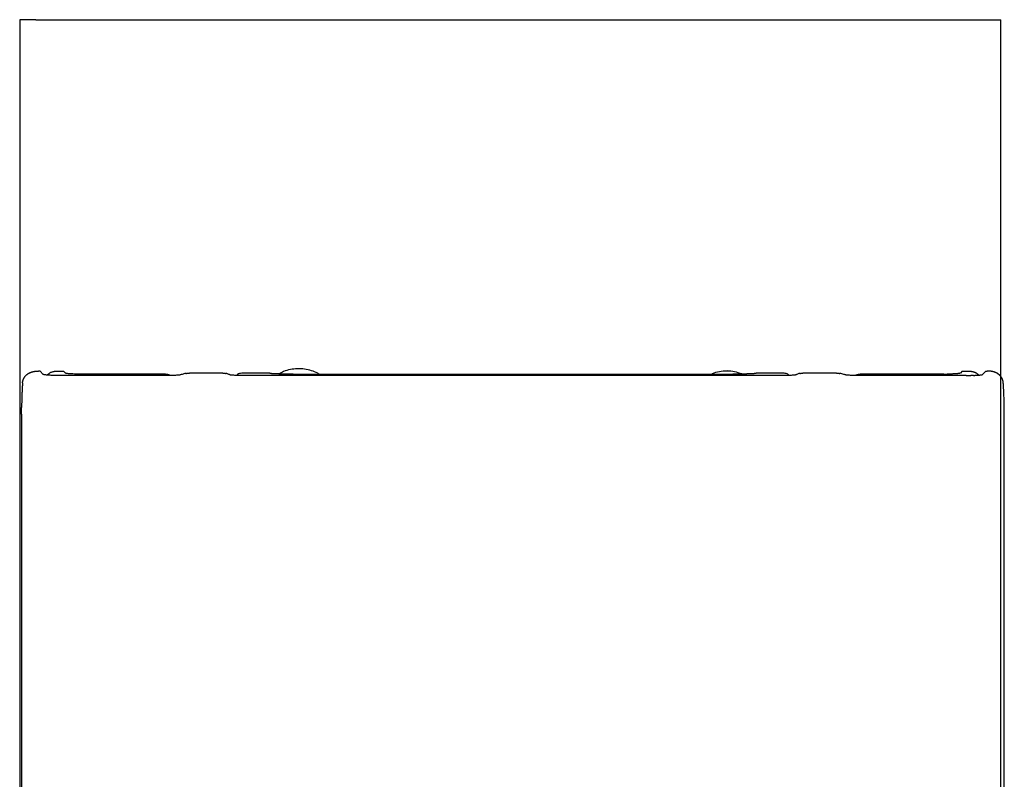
# Model space of a CAD drawing. Header units: millimetres. Extents: x 1141.824 to 1142.181, y 837.94 to 838.49.
# Tile 2 of 2: x 1141.824 to 1142.181, y 838.215 to 838.49. Entities that reach past the tile are written whole.
import ezdxf

# ---------------------------------------------------------------- set-up
doc = ezdxf.new("R2010")
doc.units = ezdxf.units.MM
doc.layers.add('SANINDUSA', color=3, linetype='Continuous')

msp = doc.modelspace()

# ---------------------------------------------------------------- linework, layer by layer
at = {"layer": 'SANINDUSA'}
for p, q in [((1141.83017, 838.48953), (1141.82445, 838.48953)), ((1141.83017, 838.48953), (1142.17372, 838.48953)), ((1142.17372, 838.48953), (1142.17945, 838.48953)), ((1141.83172, 838.36226), (1141.83122, 838.36226)), ((1141.83175, 838.36223), (1141.83288, 838.3611)), ((1141.83823, 838.36224), (1141.84025, 838.36224)), ((1141.87826, 838.36072), (1141.83886, 838.36072)), ((1141.84089, 838.3616), (1141.84025, 838.36224)), ((1141.87719, 838.36121), (1141.84687, 838.36121)), ((1141.87865, 838.36072), (1141.87826, 838.36072)), ((1141.87903, 838.36072), (1141.87865, 838.36072)), ((1141.8794, 838.36073), (1141.87903, 838.36072)), ((1141.87977, 838.36073), (1141.8794, 838.36073)), ((1141.88025, 838.36075), (1141.87977, 838.36073)), ((1141.88071, 838.36077), (1141.88025, 838.36075)), ((1141.88107, 838.36079), (1141.88071, 838.36077)), ((1141.88135, 838.3608), (1141.88107, 838.36079)), ((1141.88162, 838.36082), (1141.88135, 838.3608)), ((1141.88186, 838.36084), (1141.88162, 838.36082)), ((1141.88207, 838.36086), (1141.88186, 838.36084)), ((1141.88226, 838.36088), (1141.88207, 838.36086)), ((1141.88241, 838.36091), (1141.88226, 838.36088)), ((1141.88252, 838.36093), (1141.88241, 838.36091)), ((1141.88261, 838.36096), (1141.88252, 838.36093)), ((1141.88281, 838.36103), (1141.88261, 838.36096)), ((1141.88315, 838.36114), (1141.88281, 838.36103)), ((1141.88349, 838.36124), (1141.88315, 838.36114)), ((1141.88383, 838.36132), (1141.88349, 838.36124)), ((1141.88418, 838.3614), (1141.88383, 838.36132)), ((1141.88452, 838.36146), (1141.88418, 838.3614)), ((1141.89791, 838.36158), (1141.88581, 838.36158)), ((1141.89934, 838.3614), (1141.89907, 838.36146)), ((1141.8996, 838.36132), (1141.89934, 838.3614)), ((1141.89985, 838.36124), (1141.8996, 838.36132)), ((1141.90007, 838.36114), (1141.89985, 838.36124)), ((1141.90028, 838.36103), (1141.90007, 838.36114)), ((1141.90037, 838.36097), (1141.90028, 838.36103)), ((1141.90043, 838.36095), (1141.90037, 838.36097)), ((1141.90055, 838.36092), (1141.90043, 838.36095)), ((1141.90069, 838.3609), (1141.90055, 838.36092)), ((1141.90087, 838.36088), (1141.90069, 838.3609)), ((1141.90107, 838.36085), (1141.90087, 838.36088)), ((1141.9013, 838.36083), (1141.90107, 838.36085)), ((1141.90156, 838.36081), (1141.9013, 838.36083)), ((1141.90185, 838.36079), (1141.90156, 838.36081)), ((1141.90219, 838.36077), (1141.90185, 838.36079)), ((1141.90256, 838.36076), (1141.90219, 838.36077)), ((1141.90287, 838.36075), (1141.90256, 838.36076)), ((1141.90318, 838.36074), (1141.90287, 838.36075)), ((1141.90356, 838.36073), (1141.90318, 838.36074)), ((1141.90395, 838.36072), (1141.90356, 838.36073)), ((1141.90434, 838.36072), (1141.90395, 838.36072)), ((1141.90474, 838.36072), (1141.90434, 838.36072)), ((1142.00289, 838.36072), (1141.90474, 838.36072)), ((1141.91484, 838.36158), (1141.90511, 838.36158)), ((1141.92331, 838.36121), (1142.00289, 838.36121)), ((1142.00289, 838.36121), (1142.08246, 838.36121)), ((1142.10104, 838.36072), (1142.00289, 838.36072)), ((1142.10066, 838.36158), (1142.09093, 838.36158)), ((1142.10144, 838.36072), (1142.10104, 838.36072)), ((1142.10183, 838.36072), (1142.10144, 838.36072)), ((1142.10221, 838.36073), (1142.10183, 838.36072)), ((1142.10259, 838.36074), (1142.10221, 838.36073)), ((1142.10291, 838.36075), (1142.10259, 838.36074)), ((1142.10322, 838.36076), (1142.10291, 838.36075)), ((1142.10359, 838.36077), (1142.10322, 838.36076)), ((1142.10393, 838.36079), (1142.10359, 838.36077)), ((1142.10421, 838.36081), (1142.10393, 838.36079)), ((1142.10447, 838.36083), (1142.10421, 838.36081)), ((1142.1047, 838.36085), (1142.10447, 838.36083)), ((1142.10491, 838.36088), (1142.1047, 838.36085)), ((1142.10508, 838.3609), (1142.10491, 838.36088)), ((1142.10523, 838.36092), (1142.10508, 838.3609)), ((1142.10534, 838.36095), (1142.10523, 838.36092)), ((1142.10541, 838.36097), (1142.10534, 838.36095)), ((1142.10549, 838.36103), (1142.10541, 838.36097)), ((1142.1057, 838.36114), (1142.10549, 838.36103)), ((1142.10593, 838.36124), (1142.1057, 838.36114)), ((1142.10617, 838.36132), (1142.10593, 838.36124)), ((1142.10643, 838.3614), (1142.10617, 838.36132)), ((1142.10671, 838.36146), (1142.10643, 838.3614)), ((1142.11996, 838.36158), (1142.10787, 838.36158)), ((1142.1216, 838.3614), (1142.12125, 838.36146)), ((1142.12194, 838.36132), (1142.1216, 838.3614)), ((1142.12229, 838.36124), (1142.12194, 838.36132)), ((1142.12263, 838.36114), (1142.12229, 838.36124)), ((1142.12296, 838.36103), (1142.12263, 838.36114)), ((1142.12317, 838.36096), (1142.12296, 838.36103)), ((1142.12325, 838.36093), (1142.12317, 838.36096)), ((1142.12337, 838.36091), (1142.12325, 838.36093)), ((1142.12352, 838.36088), (1142.12337, 838.36091)), ((1142.1237, 838.36086), (1142.12352, 838.36088)), ((1142.12392, 838.36084), (1142.1237, 838.36086)), ((1142.12416, 838.36082), (1142.12392, 838.36084)), ((1142.12442, 838.3608), (1142.12416, 838.36082)), ((1142.1247, 838.36079), (1142.12442, 838.3608)), ((1142.12507, 838.36077), (1142.1247, 838.36079)), ((1142.12552, 838.36075), (1142.12507, 838.36077)), ((1142.12601, 838.36073), (1142.12552, 838.36075)), ((1142.12638, 838.36073), (1142.12601, 838.36073)), ((1142.12675, 838.36072), (1142.12638, 838.36073)), ((1142.12713, 838.36072), (1142.12675, 838.36072)), ((1142.12752, 838.36072), (1142.12713, 838.36072)), ((1142.16691, 838.36072), (1142.12752, 838.36072)), ((1142.1589, 838.36121), (1142.12858, 838.36121)), ((1142.1589, 838.36121), (1142.15904, 838.36121)), ((1142.15904, 838.36121), (1142.15918, 838.36121)), ((1142.15918, 838.36121), (1142.15932, 838.36121)), ((1142.15932, 838.36121), (1142.15946, 838.36121)), ((1142.15946, 838.36121), (1142.1596, 838.36121)), ((1142.1596, 838.36121), (1142.15974, 838.36121)), ((1142.15974, 838.36121), (1142.15988, 838.36121)), ((1142.15988, 838.36121), (1142.16002, 838.36121)), ((1142.16179, 838.36126), (1142.16169, 838.36126)), ((1142.16188, 838.36126), (1142.16179, 838.36126)), ((1142.16552, 838.36224), (1142.16489, 838.3616)), ((1142.16552, 838.36224), (1142.16755, 838.36224)), ((1142.16902, 838.36074), (1142.16898, 838.36075)), ((1142.17403, 838.36224), (1142.1729, 838.3611)), ((1142.17403, 838.36224), (1142.17455, 838.36224)), ((1141.82505, 838.34893), (1141.82505, 838.34913)), ((1141.82505, 838.34873), (1141.82505, 838.34893)), ((1141.82505, 838.34852), (1141.82505, 838.34873)), ((1142.18072, 838.34893), (1142.18072, 838.34913)), ((1142.18073, 838.34873), (1142.18072, 838.34893)), ((1142.18073, 838.34852), (1142.18073, 838.34873)), ((1141.82504, 838.34627), (1141.82502, 838.11764)), ((1141.82504, 838.34812), (1141.82505, 838.34832)), ((1141.82504, 838.34791), (1141.82504, 838.34812)), ((1141.82504, 838.34771), (1141.82504, 838.34791)), ((1141.82504, 838.34751), (1141.82504, 838.34771)), ((1141.82504, 838.3473), (1141.82504, 838.34751)), ((1141.82504, 838.3471), (1141.82504, 838.3473)), ((1141.82504, 838.34689), (1141.82504, 838.3471)), ((1141.82504, 838.34669), (1141.82504, 838.34689)), ((1141.82504, 838.34669), (1141.82504, 838.34627)), ((1141.82505, 838.34832), (1141.82505, 838.34852)), ((1142.18073, 838.34832), (1142.18073, 838.34852)), ((1142.18073, 838.34812), (1142.18073, 838.34832)), ((1142.18073, 838.34791), (1142.18073, 838.34812)), ((1142.18074, 838.34771), (1142.18073, 838.34791)), ((1142.18074, 838.34751), (1142.18074, 838.34771)), ((1142.18074, 838.3473), (1142.18074, 838.34751)), ((1142.18074, 838.3471), (1142.18074, 838.3473)), ((1142.18074, 838.34689), (1142.18074, 838.3471)), ((1142.18074, 838.34669), (1142.18074, 838.34689)), ((1142.18074, 838.34627), (1142.18074, 838.34669)), ((1142.18075, 838.11764), (1142.18074, 838.34627))]:
    msp.add_line(p, q, dxfattribs=at)
at = {"layer": 'SANINDUSA', "flags": 128}
for points in [[(1141.82445, 838.48953), (1141.8244, 838.30948), (1141.82437, 838.18028)], [(1142.17952, 838.19519), (1142.17945, 838.48953)], [(1141.89791, 838.36158), (1141.89796, 838.36158), (1141.89801, 838.36158)], [(1141.89801, 838.36158), (1141.89806, 838.36157), (1141.89811, 838.36157)], [(1141.89811, 838.36157), (1141.89816, 838.36157), (1141.89821, 838.36157)], [(1141.89821, 838.36157), (1141.89826, 838.36157), (1141.89831, 838.36156)], [(1142.10747, 838.36156), (1142.10752, 838.36157), (1142.10757, 838.36157)], [(1142.10757, 838.36157), (1142.10762, 838.36157), (1142.10767, 838.36157)], [(1142.10767, 838.36157), (1142.10772, 838.36157), (1142.10777, 838.36158)], [(1142.10777, 838.36158), (1142.10782, 838.36158), (1142.10787, 838.36158)], [(1142.16884, 838.36075), (1142.16879, 838.36074), (1142.16874, 838.36074)], [(1142.16893, 838.36075), (1142.16888, 838.36075), (1142.16884, 838.36075)], [(1142.16898, 838.36075), (1142.16898, 838.36075), (1142.16893, 838.36075)], [(1142.16915, 838.36075), (1142.16906, 838.36074), (1142.16902, 838.36074)], [(1142.16945, 838.36076), (1142.16941, 838.36075), (1142.16932, 838.36075)], [(1142.16953, 838.36076), (1142.16949, 838.36076), (1142.16945, 838.36076)], [(1142.1696, 838.36076), (1142.16956, 838.36076), (1142.16953, 838.36076)]]:
    msp.add_lwpolyline(points, dxfattribs=at)
at = {"layer": 'SANINDUSA'}
for points, knots in [([(1141.93274, 838.36121), (1141.93258, 838.36131), (1141.93172, 838.36187), (1141.92995, 838.36252), (1141.92748, 838.36312), (1141.9249, 838.36325), (1141.92233, 838.36293), (1141.92005, 838.3623), (1141.91876, 838.36157), (1141.91821, 838.36127)], [0, 0, 0, 0, 0.038178, 0.201671, 0.367924, 0.538295, 0.708339, 0.876585, 1, 1, 1, 1]), ([(1141.82573, 838.35941), (1141.82575, 838.35945), (1141.82578, 838.35952), (1141.82581, 838.35959), (1141.82583, 838.35962)], [0, 0, 0, 0, 0.500034, 1, 1, 1, 1]), ([(1141.82583, 838.35962), (1141.82585, 838.35966), (1141.82588, 838.35973), (1141.82592, 838.3598), (1141.82594, 838.35983)], [0, 0, 0, 0, 0.500018, 1, 1, 1, 1]), ([(1141.82594, 838.35983), (1141.82596, 838.35987), (1141.82601, 838.35995), (1141.82606, 838.36002), (1141.82608, 838.36006)], [0, 0, 0, 0, 0.5000007, 1, 1, 1, 1]), ([(1141.82608, 838.36006), (1141.82611, 838.3601), (1141.82616, 838.36017), (1141.82621, 838.36024), (1141.82623, 838.36028)], [0, 0, 0, 0, 0.4999798, 1, 1, 1, 1]), ([(1141.82623, 838.36028), (1141.82627, 838.36032), (1141.82634, 838.36041), (1141.82641, 838.3605), (1141.82645, 838.36054)], [0, 0, 0, 0, 0.499944, 1, 1, 1, 1]), ([(1141.82645, 838.36054), (1141.82649, 838.36059), (1141.82657, 838.36067), (1141.82665, 838.36075), (1141.82668, 838.36079)], [0, 0, 0, 0, 0.499911, 1, 1, 1, 1]), ([(1141.82668, 838.36079), (1141.82673, 838.36083), (1141.82681, 838.36092), (1141.8269, 838.36099), (1141.82694, 838.36103)], [0, 0, 0, 0, 0.499876, 1, 1, 1, 1]), ([(1141.82694, 838.36103), (1141.82699, 838.36107), (1141.82708, 838.36114), (1141.82717, 838.36121), (1141.82722, 838.36125)], [0, 0, 0, 0, 0.499841, 1, 1, 1, 1]), ([(1141.82722, 838.36125), (1141.82725, 838.36127), (1141.8273, 838.3613), (1141.82735, 838.36134), (1141.82737, 838.36136)], [0, 0, 0, 0, 0.500489, 1, 1, 1, 1]), ([(1141.82737, 838.36136), (1141.82741, 838.36138), (1141.82747, 838.36142), (1141.82753, 838.36146), (1141.82757, 838.36148)], [0, 0, 0, 0, 0.500115, 1, 1, 1, 1]), ([(1141.82757, 838.36148), (1141.8276, 838.3615), (1141.82766, 838.36154), (1141.82773, 838.36157), (1141.82776, 838.36159)], [0, 0, 0, 0, 0.5001, 1, 1, 1, 1]), ([(1141.82776, 838.36159), (1141.8278, 838.36161), (1141.82786, 838.36165), (1141.82793, 838.36168), (1141.82797, 838.3617)], [0, 0, 0, 0, 0.500085, 1, 1, 1, 1]), ([(1141.82797, 838.3617), (1141.828, 838.36172), (1141.82807, 838.36175), (1141.82814, 838.36178), (1141.82818, 838.3618)], [0, 0, 0, 0, 0.50007, 1, 1, 1, 1]), ([(1141.82818, 838.3618), (1141.82821, 838.36181), (1141.82828, 838.36184), (1141.82836, 838.36187), (1141.82839, 838.36189)], [0, 0, 0, 0, 0.5000557, 1, 1, 1, 1]), ([(1141.82839, 838.36189), (1141.82843, 838.3619), (1141.8285, 838.36193), (1141.82857, 838.36195), (1141.82861, 838.36197)], [0, 0, 0, 0, 0.500042, 1, 1, 1, 1]), ([(1141.82861, 838.36197), (1141.82865, 838.36198), (1141.82872, 838.362), (1141.8288, 838.36203), (1141.82884, 838.36204)], [0, 0, 0, 0, 0.500028, 1, 1, 1, 1]), ([(1141.82884, 838.36204), (1141.82888, 838.36205), (1141.82895, 838.36207), (1141.82903, 838.36209), (1141.82907, 838.3621)], [0, 0, 0, 0, 0.500014, 1, 1, 1, 1]), ([(1141.82907, 838.3621), (1141.82913, 838.36211), (1141.82925, 838.36214), (1141.82937, 838.36217), (1141.82943, 838.36218)], [0, 0, 0, 0, 0.4999949, 1, 1, 1, 1]), ([(1141.82943, 838.36218), (1141.82949, 838.36219), (1141.82961, 838.36221), (1141.82973, 838.36222), (1141.8298, 838.36223)], [0, 0, 0, 0, 0.499963, 1, 1, 1, 1]), ([(1141.8298, 838.36223), (1141.82986, 838.36224), (1141.82998, 838.36225), (1141.83011, 838.36226), (1141.83017, 838.36226)], [0, 0, 0, 0, 0.4999311, 1, 1, 1, 1]), ([(1141.83017, 838.36226), (1141.83023, 838.36227), (1141.83036, 838.36227), (1141.83049, 838.36227), (1141.83055, 838.36227)], [0, 0, 0, 0, 0.4998989, 1, 1, 1, 1]), ([(1141.83055, 838.36227), (1141.83062, 838.36227), (1141.83077, 838.36227), (1141.831, 838.36226), (1141.83114, 838.36226), (1141.83122, 838.36226)], [0, 0, 0, 0, 0.332831, 0.666183, 1, 1, 1, 1]), ([(1141.83175, 838.36224), (1141.83174, 838.36224), (1141.83173, 838.36225), (1141.83172, 838.36226), (1141.83172, 838.36226)], [0, 0, 0, 0, 0.5001555, 1, 1, 1, 1]), ([(1141.83713, 838.36073), (1141.83705, 838.36074), (1141.83691, 838.36074), (1141.83671, 838.36074), (1141.83652, 838.36075), (1141.83635, 838.36075), (1141.83618, 838.36076), (1141.83588, 838.36077), (1141.83547, 838.36079), (1141.8349, 838.36082), (1141.83436, 838.36086), (1141.83387, 838.3609), (1141.83352, 838.36094), (1141.83327, 838.36098), (1141.8331, 838.36102), (1141.83299, 838.36105), (1141.83291, 838.36108), (1141.83289, 838.3611), (1141.83288, 838.3611)], [0, 0, 0, 0, 0.031471, 0.061058, 0.089003, 0.115496, 0.140718, 0.164841, 0.25769, 0.339505, 0.460574, 0.569145, 0.669659, 0.748731, 0.825151, 0.884158, 0.942343, 1, 1, 1, 1]), ([(1141.83429, 838.36087), (1141.8343, 838.36088), (1141.83438, 838.36098), (1141.8346, 838.3612), (1141.83493, 838.36147), (1141.83532, 838.36171), (1141.83568, 838.36189), (1141.83607, 838.36204), (1141.83634, 838.36211), (1141.83648, 838.36215)], [0, 0, 0, 0, 0.015223, 0.139798, 0.352671, 0.509055, 0.669136, 0.832971, 1, 1, 1, 1]), ([(1141.83647, 838.36215), (1141.83654, 838.36216), (1141.83666, 838.36219), (1141.83685, 838.36222), (1141.83704, 838.36225), (1141.83724, 838.36226), (1141.83743, 838.36227), (1141.83763, 838.36228), (1141.83782, 838.36227), (1141.83801, 838.36226), (1141.83815, 838.36224), (1141.83822, 838.36224), (1141.83823, 838.36224)], [0, 0, 0, 0, 0.109185, 0.218794, 0.328752, 0.438978, 0.549392, 0.659912, 0.770456, 0.880946, 0.991973, 1, 1, 1, 1]), ([(1141.83886, 838.36072), (1141.83879, 838.36072), (1141.83864, 838.36072), (1141.83841, 838.36072), (1141.8382, 838.36072), (1141.83799, 838.36072), (1141.8378, 838.36072), (1141.83762, 838.36072), (1141.83744, 838.36073), (1141.83728, 838.36073), (1141.83718, 838.36073), (1141.83713, 838.36073)], [0, 0, 0, 0, 0.129727, 0.256692, 0.379581, 0.497048, 0.608335, 0.713891, 0.81411, 0.909363, 1, 1, 1, 1]), ([(1141.84687, 838.36121), (1141.8465, 838.36121), (1141.84612, 838.36121), (1141.84538, 838.36122), (1141.84502, 838.36123), (1141.84432, 838.36125), (1141.84398, 838.36126), (1141.84334, 838.36129), (1141.84305, 838.3613), (1141.8425, 838.36134), (1141.84225, 838.36136), (1141.84181, 838.3614), (1141.84162, 838.36142), (1141.8413, 838.36147), (1141.84117, 838.36149), (1141.84098, 838.36154), (1141.84092, 838.36157), (1141.84089, 838.3616)], [0, 0, 0, 0, 0.125, 0.125, 0.25, 0.25, 0.375, 0.375, 0.5, 0.5, 0.625, 0.625, 0.75, 0.75, 0.875, 0.875, 1, 1, 1, 1]), ([(1141.87719, 838.36121), (1141.87725, 838.36121), (1141.87735, 838.36121), (1141.87745, 838.3612), (1141.8775, 838.3612)], [0, 0, 0, 0, 0.5004899, 1, 1, 1, 1]), ([(1141.8775, 838.3612), (1141.87755, 838.36119), (1141.87765, 838.36118), (1141.87775, 838.36117), (1141.8778, 838.36116)], [0, 0, 0, 0, 0.5, 1, 1, 1, 1]), ([(1141.8778, 838.36116), (1141.87785, 838.36115), (1141.87796, 838.36113), (1141.87805, 838.36111), (1141.8781, 838.3611)], [0, 0, 0, 0, 0.5000007, 1, 1, 1, 1]), ([(1141.8781, 838.3611), (1141.87815, 838.36109), (1141.87825, 838.36106), (1141.87835, 838.36103), (1141.8784, 838.36102)], [0, 0, 0, 0, 0.500002, 1, 1, 1, 1]), ([(1141.8784, 838.36102), (1141.87845, 838.361), (1141.87854, 838.36097), (1141.87864, 838.36093), (1141.87869, 838.36091)], [0, 0, 0, 0, 0.4999938, 1, 1, 1, 1]), ([(1141.87869, 838.36091), (1141.87873, 838.36089), (1141.87883, 838.36085), (1141.87892, 838.36081), (1141.87896, 838.36078)], [0, 0, 0, 0, 0.499529, 1, 1, 1, 1]), ([(1141.88452, 838.36146), (1141.88455, 838.36147), (1141.88461, 838.36148), (1141.88466, 838.36148), (1141.88469, 838.36149)], [0, 0, 0, 0, 0.500033, 1, 1, 1, 1]), ([(1141.88469, 838.36149), (1141.88472, 838.36149), (1141.88478, 838.3615), (1141.88483, 838.36151), (1141.88486, 838.36151)], [0, 0, 0, 0, 0.500029, 1, 1, 1, 1]), ([(1141.88486, 838.36151), (1141.88489, 838.36152), (1141.88494, 838.36152), (1141.885, 838.36153), (1141.88503, 838.36153)], [0, 0, 0, 0, 0.500022, 1, 1, 1, 1]), ([(1141.88503, 838.36153), (1141.88505, 838.36153), (1141.88511, 838.36154), (1141.88516, 838.36155), (1141.88519, 838.36155)], [0, 0, 0, 0, 0.50001, 1, 1, 1, 1]), ([(1141.88519, 838.36155), (1141.88522, 838.36155), (1141.88527, 838.36155), (1141.88532, 838.36156), (1141.88535, 838.36156)], [0, 0, 0, 0, 0.4999864, 1, 1, 1, 1]), ([(1141.88535, 838.36156), (1141.88538, 838.36156), (1141.88543, 838.36157), (1141.88548, 838.36157), (1141.88551, 838.36157)], [0, 0, 0, 0, 0.499942, 1, 1, 1, 1]), ([(1141.88551, 838.36157), (1141.88553, 838.36157), (1141.88558, 838.36157), (1141.88564, 838.36157), (1141.88566, 838.36157)], [0, 0, 0, 0, 0.499865, 1, 1, 1, 1]), ([(1141.88566, 838.36157), (1141.88569, 838.36158), (1141.88574, 838.36158), (1141.88579, 838.36158), (1141.88581, 838.36158)], [0, 0, 0, 0, 0.4997533, 1, 1, 1, 1]), ([(1141.89831, 838.36156), (1141.89834, 838.36156), (1141.89841, 838.36156), (1141.89847, 838.36155), (1141.8985, 838.36155)], [0, 0, 0, 0, 0.500026, 1, 1, 1, 1]), ([(1141.8985, 838.36155), (1141.89853, 838.36154), (1141.8986, 838.36154), (1141.89866, 838.36153), (1141.89869, 838.36152)], [0, 0, 0, 0, 0.4999815, 1, 1, 1, 1]), ([(1141.89869, 838.36152), (1141.89873, 838.36152), (1141.89879, 838.36151), (1141.89885, 838.3615), (1141.89888, 838.3615)], [0, 0, 0, 0, 0.499963, 1, 1, 1, 1]), ([(1141.89888, 838.3615), (1141.89891, 838.36149), (1141.89898, 838.36148), (1141.89904, 838.36147), (1141.89907, 838.36146)], [0, 0, 0, 0, 0.499954, 1, 1, 1, 1]), ([(1141.90511, 838.36158), (1141.90459, 838.36153), (1141.90374, 838.36147), (1141.90308, 838.36095), (1141.90282, 838.36075)], [0, 0, 0, 0, 0.611698, 1, 1, 1, 1]), ([(1141.91487, 838.36151), (1141.91487, 838.36151), (1141.91486, 838.36152), (1141.91485, 838.36153), (1141.91485, 838.36154), (1141.91485, 838.36155), (1141.91485, 838.36156), (1141.91485, 838.36157), (1141.91484, 838.36157), (1141.91484, 838.36158)], [0, 0, 0, 0, 0.145514, 0.32218, 0.483255, 0.64433, 0.822176, 0.924094, 1, 1, 1, 1]), ([(1141.91491, 838.36149), (1141.9149, 838.36149), (1141.91488, 838.3615), (1141.91487, 838.36151), (1141.91487, 838.36151)], [0, 0, 0, 0, 0.500581, 1, 1, 1, 1]), ([(1141.91499, 838.36147), (1141.91497, 838.36147), (1141.91494, 838.36148), (1141.91492, 838.36148), (1141.91491, 838.36149)], [0, 0, 0, 0, 0.5004804, 1, 1, 1, 1]), ([(1141.91509, 838.36145), (1141.91507, 838.36145), (1141.91503, 838.36146), (1141.915, 838.36146), (1141.91499, 838.36147)], [0, 0, 0, 0, 0.500315, 1, 1, 1, 1]), ([(1141.91522, 838.36143), (1141.9152, 838.36143), (1141.91515, 838.36143), (1141.91511, 838.36144), (1141.91509, 838.36145)], [0, 0, 0, 0, 0.500115, 1, 1, 1, 1]), ([(1141.91538, 838.36141), (1141.91535, 838.36141), (1141.9153, 838.36142), (1141.91525, 838.36142), (1141.91522, 838.36143)], [0, 0, 0, 0, 0.499914, 1, 1, 1, 1]), ([(1141.91557, 838.36139), (1141.91554, 838.36139), (1141.91547, 838.3614), (1141.91541, 838.3614), (1141.91538, 838.36141)], [0, 0, 0, 0, 0.4997434, 1, 1, 1, 1]), ([(1141.91582, 838.36137), (1141.91578, 838.36137), (1141.91569, 838.36138), (1141.91561, 838.36138), (1141.91557, 838.36139)], [0, 0, 0, 0, 0.502119, 1, 1, 1, 1]), ([(1141.9161, 838.36135), (1141.91605, 838.36135), (1141.91596, 838.36136), (1141.91587, 838.36136), (1141.91582, 838.36137)], [0, 0, 0, 0, 0.502703, 1, 1, 1, 1]), ([(1141.9164, 838.36133), (1141.91635, 838.36133), (1141.91625, 838.36134), (1141.91615, 838.36135), (1141.9161, 838.36135)], [0, 0, 0, 0, 0.503119, 1, 1, 1, 1]), ([(1141.91672, 838.36132), (1141.91666, 838.36132), (1141.91655, 838.36132), (1141.91645, 838.36133), (1141.9164, 838.36133)], [0, 0, 0, 0, 0.503366, 1, 1, 1, 1]), ([(1141.91705, 838.3613), (1141.91699, 838.3613), (1141.91688, 838.36131), (1141.91677, 838.36131), (1141.91672, 838.36132)], [0, 0, 0, 0, 0.50347, 1, 1, 1, 1]), ([(1141.91739, 838.36129), (1141.91733, 838.36129), (1141.91722, 838.3613), (1141.9171, 838.3613), (1141.91705, 838.3613)], [0, 0, 0, 0, 0.503438, 1, 1, 1, 1]), ([(1141.91774, 838.36128), (1141.91768, 838.36128), (1141.91756, 838.36128), (1141.91745, 838.36129), (1141.91739, 838.36129)], [0, 0, 0, 0, 0.503297, 1, 1, 1, 1]), ([(1141.91833, 838.36126), (1141.91823, 838.36126), (1141.91804, 838.36127), (1141.91784, 838.36128), (1141.91774, 838.36128)], [0, 0, 0, 0, 0.501933, 1, 1, 1, 1]), ([(1141.91894, 838.36125), (1141.91883, 838.36125), (1141.91863, 838.36125), (1141.91843, 838.36126), (1141.91833, 838.36126)], [0, 0, 0, 0, 0.502233, 1, 1, 1, 1]), ([(1141.91955, 838.36124), (1141.91944, 838.36124), (1141.91924, 838.36124), (1141.91904, 838.36125), (1141.91894, 838.36125)], [0, 0, 0, 0, 0.50248, 1, 1, 1, 1]), ([(1141.92016, 838.36123), (1141.92006, 838.36123), (1141.91985, 838.36123), (1141.91965, 838.36123), (1141.91955, 838.36124)], [0, 0, 0, 0, 0.5026773, 1, 1, 1, 1]), ([(1141.92079, 838.36122), (1141.92068, 838.36122), (1141.92047, 838.36122), (1141.92027, 838.36123), (1141.92016, 838.36123)], [0, 0, 0, 0, 0.50283, 1, 1, 1, 1]), ([(1141.92141, 838.36121), (1141.92131, 838.36121), (1141.9211, 838.36122), (1141.92089, 838.36122), (1141.92079, 838.36122)], [0, 0, 0, 0, 0.502937, 1, 1, 1, 1]), ([(1141.92205, 838.36121), (1141.92194, 838.36121), (1141.92173, 838.36121), (1141.92152, 838.36121), (1141.92141, 838.36121)], [0, 0, 0, 0, 0.503017, 1, 1, 1, 1]), ([(1141.92268, 838.36121), (1141.92257, 838.36121), (1141.92236, 838.36121), (1141.92215, 838.36121), (1141.92205, 838.36121)], [0, 0, 0, 0, 0.50307, 1, 1, 1, 1]), ([(1141.92331, 838.36121), (1141.92321, 838.36121), (1141.923, 838.36121), (1141.92278, 838.36121), (1141.92268, 838.36121)], [0, 0, 0, 0, 0.503102, 1, 1, 1, 1]), ([(1142.08578, 838.36128), (1142.08491, 838.36158), (1142.08317, 838.36219), (1142.08038, 838.36245), (1142.07763, 838.36214), (1142.07575, 838.36169), (1142.0749, 838.36123), (1142.07485, 838.36121)], [0, 0, 0, 0, 0.24529, 0.492903, 0.740515, 0.985806, 1, 1, 1, 1]), ([(1142.08578, 838.36127), (1142.08491, 838.36157), (1142.08317, 838.36218), (1142.08038, 838.36244), (1142.07763, 838.36213), (1142.07576, 838.36168), (1142.07492, 838.36123), (1142.07488, 838.36121)], [0, 0, 0, 0, 0.245937, 0.494202, 0.742468, 0.988404, 1, 1, 1, 1]), ([(1142.0831, 838.36121), (1142.08299, 838.36121), (1142.08278, 838.36121), (1142.08257, 838.36121), (1142.08246, 838.36121)], [0, 0, 0, 0, 0.496898, 1, 1, 1, 1]), ([(1142.08373, 838.36121), (1142.08362, 838.36121), (1142.08341, 838.36121), (1142.0832, 838.36121), (1142.0831, 838.36121)], [0, 0, 0, 0, 0.49693, 1, 1, 1, 1]), ([(1142.08436, 838.36121), (1142.08426, 838.36121), (1142.08405, 838.36121), (1142.08384, 838.36121), (1142.08373, 838.36121)], [0, 0, 0, 0, 0.496983, 1, 1, 1, 1]), ([(1142.08499, 838.36122), (1142.08489, 838.36122), (1142.08468, 838.36122), (1142.08447, 838.36121), (1142.08436, 838.36121)], [0, 0, 0, 0, 0.4970635, 1, 1, 1, 1]), ([(1142.08561, 838.36123), (1142.08551, 838.36123), (1142.0853, 838.36122), (1142.08509, 838.36122), (1142.08499, 838.36122)], [0, 0, 0, 0, 0.497171, 1, 1, 1, 1]), ([(1142.08623, 838.36124), (1142.08613, 838.36123), (1142.08592, 838.36123), (1142.08572, 838.36123), (1142.08561, 838.36123)], [0, 0, 0, 0, 0.497323, 1, 1, 1, 1]), ([(1142.08684, 838.36125), (1142.08674, 838.36125), (1142.08654, 838.36124), (1142.08633, 838.36124), (1142.08623, 838.36124)], [0, 0, 0, 0, 0.49752, 1, 1, 1, 1]), ([(1142.08744, 838.36126), (1142.08734, 838.36126), (1142.08714, 838.36125), (1142.08694, 838.36125), (1142.08684, 838.36125)], [0, 0, 0, 0, 0.497767, 1, 1, 1, 1]), ([(1142.08803, 838.36128), (1142.08793, 838.36128), (1142.08774, 838.36127), (1142.08754, 838.36126), (1142.08744, 838.36126)], [0, 0, 0, 0, 0.498067, 1, 1, 1, 1]), ([(1142.08839, 838.36129), (1142.08833, 838.36129), (1142.08821, 838.36128), (1142.08809, 838.36128), (1142.08803, 838.36128)], [0, 0, 0, 0, 0.496703, 1, 1, 1, 1]), ([(1142.08873, 838.3613), (1142.08867, 838.3613), (1142.08856, 838.3613), (1142.08844, 838.36129), (1142.08839, 838.36129)], [0, 0, 0, 0, 0.496562, 1, 1, 1, 1]), ([(1142.08906, 838.36132), (1142.08901, 838.36131), (1142.0889, 838.36131), (1142.08879, 838.3613), (1142.08873, 838.3613)], [0, 0, 0, 0, 0.49653, 1, 1, 1, 1]), ([(1142.08938, 838.36133), (1142.08932, 838.36133), (1142.08922, 838.36132), (1142.08911, 838.36132), (1142.08906, 838.36132)], [0, 0, 0, 0, 0.496634, 1, 1, 1, 1]), ([(1142.08967, 838.36135), (1142.08963, 838.36135), (1142.08953, 838.36134), (1142.08943, 838.36133), (1142.08938, 838.36133)], [0, 0, 0, 0, 0.496881, 1, 1, 1, 1]), ([(1142.08995, 838.36137), (1142.08991, 838.36136), (1142.08982, 838.36136), (1142.08972, 838.36135), (1142.08967, 838.36135)], [0, 0, 0, 0, 0.497297, 1, 1, 1, 1]), ([(1142.09021, 838.36139), (1142.09017, 838.36138), (1142.09008, 838.36138), (1142.09, 838.36137), (1142.08995, 838.36137)], [0, 0, 0, 0, 0.497881, 1, 1, 1, 1]), ([(1142.09039, 838.36141), (1142.09036, 838.3614), (1142.09031, 838.3614), (1142.09024, 838.36139), (1142.09021, 838.36139)], [0, 0, 0, 0, 0.500257, 1, 1, 1, 1]), ([(1142.09055, 838.36143), (1142.09053, 838.36142), (1142.09048, 838.36142), (1142.09042, 838.36141), (1142.09039, 838.36141)], [0, 0, 0, 0, 0.500086, 1, 1, 1, 1]), ([(1142.09069, 838.36145), (1142.09067, 838.36144), (1142.09062, 838.36143), (1142.09058, 838.36143), (1142.09055, 838.36143)], [0, 0, 0, 0, 0.4998852, 1, 1, 1, 1]), ([(1142.09079, 838.36147), (1142.09077, 838.36146), (1142.09074, 838.36146), (1142.0907, 838.36145), (1142.09069, 838.36145)], [0, 0, 0, 0, 0.4996853, 1, 1, 1, 1]), ([(1142.09086, 838.36149), (1142.09085, 838.36148), (1142.09083, 838.36148), (1142.0908, 838.36147), (1142.09079, 838.36147)], [0, 0, 0, 0, 0.499519, 1, 1, 1, 1]), ([(1142.09091, 838.36151), (1142.0909, 838.36151), (1142.09089, 838.3615), (1142.09087, 838.36149), (1142.09086, 838.36149)], [0, 0, 0, 0, 0.499419, 1, 1, 1, 1]), ([(1142.09093, 838.36158), (1142.09093, 838.36157), (1142.09093, 838.36157), (1142.09093, 838.36156), (1142.09093, 838.36156), (1142.09093, 838.36155), (1142.09092, 838.36154), (1142.09092, 838.36153), (1142.09092, 838.36152), (1142.09091, 838.36151), (1142.09091, 838.36151)], [0, 0, 0, 0, 0.07585, 0.177818, 0.284787, 0.355661, 0.516734, 0.677808, 0.838556, 1, 1, 1, 1]), ([(1142.10296, 838.36075), (1142.1027, 838.36095), (1142.10203, 838.36147), (1142.10118, 838.36153), (1142.10066, 838.36158)], [0, 0, 0, 0, 0.388302, 1, 1, 1, 1]), ([(1142.10671, 838.36146), (1142.10674, 838.36147), (1142.1068, 838.36148), (1142.10686, 838.36149), (1142.10689, 838.3615)], [0, 0, 0, 0, 0.500046, 1, 1, 1, 1]), ([(1142.10689, 838.3615), (1142.10692, 838.3615), (1142.10699, 838.36151), (1142.10705, 838.36152), (1142.10708, 838.36152)], [0, 0, 0, 0, 0.500037, 1, 1, 1, 1]), ([(1142.10708, 838.36152), (1142.10711, 838.36153), (1142.10718, 838.36154), (1142.10724, 838.36154), (1142.10727, 838.36155)], [0, 0, 0, 0, 0.500019, 1, 1, 1, 1]), ([(1142.10727, 838.36155), (1142.10731, 838.36155), (1142.10737, 838.36156), (1142.10743, 838.36156), (1142.10747, 838.36156)], [0, 0, 0, 0, 0.499974, 1, 1, 1, 1]), ([(1142.11996, 838.36158), (1142.11999, 838.36158), (1142.12004, 838.36158), (1142.12009, 838.36158), (1142.12011, 838.36157)], [0, 0, 0, 0, 0.5002467, 1, 1, 1, 1]), ([(1142.12011, 838.36157), (1142.12014, 838.36157), (1142.12019, 838.36157), (1142.12024, 838.36157), (1142.12027, 838.36157)], [0, 0, 0, 0, 0.5001354, 1, 1, 1, 1]), ([(1142.12027, 838.36157), (1142.12029, 838.36157), (1142.12035, 838.36157), (1142.1204, 838.36156), (1142.12043, 838.36156)], [0, 0, 0, 0, 0.500058, 1, 1, 1, 1]), ([(1142.12043, 838.36156), (1142.12045, 838.36156), (1142.12051, 838.36155), (1142.12056, 838.36155), (1142.12059, 838.36155)], [0, 0, 0, 0, 0.500014, 1, 1, 1, 1]), ([(1142.12059, 838.36155), (1142.12061, 838.36155), (1142.12067, 838.36154), (1142.12072, 838.36153), (1142.12075, 838.36153)], [0, 0, 0, 0, 0.49999, 1, 1, 1, 1]), ([(1142.12075, 838.36153), (1142.12078, 838.36153), (1142.12083, 838.36152), (1142.12089, 838.36152), (1142.12091, 838.36151)], [0, 0, 0, 0, 0.499978, 1, 1, 1, 1]), ([(1142.12091, 838.36151), (1142.12094, 838.36151), (1142.121, 838.3615), (1142.12106, 838.36149), (1142.12108, 838.36149)], [0, 0, 0, 0, 0.4999707, 1, 1, 1, 1]), ([(1142.12108, 838.36149), (1142.12111, 838.36148), (1142.12117, 838.36148), (1142.12123, 838.36147), (1142.12125, 838.36146)], [0, 0, 0, 0, 0.499967, 1, 1, 1, 1]), ([(1142.12681, 838.36078), (1142.12686, 838.36081), (1142.12695, 838.36085), (1142.12704, 838.36089), (1142.12709, 838.36091)], [0, 0, 0, 0, 0.499994, 1, 1, 1, 1]), ([(1142.12709, 838.36091), (1142.12714, 838.36093), (1142.12723, 838.36097), (1142.12733, 838.361), (1142.12738, 838.36102)], [0, 0, 0, 0, 0.500007, 1, 1, 1, 1]), ([(1142.12738, 838.36102), (1142.12743, 838.36103), (1142.12752, 838.36106), (1142.12762, 838.36109), (1142.12767, 838.3611)], [0, 0, 0, 0, 0.499999, 1, 1, 1, 1]), ([(1142.12767, 838.3611), (1142.12772, 838.36111), (1142.12782, 838.36113), (1142.12792, 838.36115), (1142.12797, 838.36116)], [0, 0, 0, 0, 0.5, 1, 1, 1, 1]), ([(1142.12797, 838.36116), (1142.12802, 838.36117), (1142.12812, 838.36118), (1142.12822, 838.36119), (1142.12828, 838.3612)], [0, 0, 0, 0, 0.500001, 1, 1, 1, 1]), ([(1142.12828, 838.3612), (1142.12833, 838.3612), (1142.12843, 838.36121), (1142.12853, 838.36121), (1142.12858, 838.36121)], [0, 0, 0, 0, 0.499505, 1, 1, 1, 1]), ([(1142.1613, 838.36124), (1142.16123, 838.36124), (1142.16109, 838.36124), (1142.16088, 838.36123), (1142.16067, 838.36123), (1142.16046, 838.36122), (1142.16024, 838.36122), (1142.16009, 838.36122), (1142.16002, 838.36121)], [0, 0, 0, 0, 0.1670557, 0.3336458, 0.5000025, 0.6663586, 0.8329471, 1, 1, 1, 1]), ([(1142.1615, 838.36125), (1142.16147, 838.36125), (1142.1614, 838.36125), (1142.16133, 838.36124), (1142.1613, 838.36124)], [0, 0, 0, 0, 0.499999, 1, 1, 1, 1]), ([(1142.16169, 838.36126), (1142.16166, 838.36125), (1142.1616, 838.36125), (1142.16153, 838.36125), (1142.1615, 838.36125)], [0, 0, 0, 0, 0.5, 1, 1, 1, 1]), ([(1142.16489, 838.3616), (1142.16488, 838.36159), (1142.16487, 838.36158), (1142.16483, 838.36156), (1142.16479, 838.36155), (1142.16474, 838.36153), (1142.16468, 838.36151), (1142.16456, 838.36149), (1142.16435, 838.36145), (1142.164, 838.3614), (1142.16357, 838.36136), (1142.16312, 838.36133), (1142.16269, 838.3613), (1142.1623, 838.36128), (1142.16202, 838.36127), (1142.16188, 838.36126)], [0, 0, 0, 0, 0.041801, 0.083458, 0.125039, 0.166615, 0.208256, 0.25003, 0.375049, 0.500161, 0.625027, 0.749985, 0.833376, 0.916527, 1, 1, 1, 1]), ([(1142.16691, 838.36072), (1142.16695, 838.36072), (1142.16701, 838.36072), (1142.16708, 838.36072), (1142.16711, 838.36072)], [0, 0, 0, 0, 0.5001765, 1, 1, 1, 1]), ([(1142.16755, 838.36224), (1142.16762, 838.36224), (1142.16777, 838.36226), (1142.16799, 838.36227), (1142.16822, 838.36228), (1142.16844, 838.36227), (1142.16866, 838.36225), (1142.16887, 838.36223), (1142.16909, 838.36219), (1142.16923, 838.36216), (1142.1693, 838.36215)], [0, 0, 0, 0, 0.125806, 0.251547, 0.377139, 0.5025, 0.627547, 0.752197, 0.876374, 1, 1, 1, 1]), ([(1142.16874, 838.36074), (1142.16873, 838.36074), (1142.1687, 838.36074), (1142.16867, 838.36073), (1142.16865, 838.36073)], [0, 0, 0, 0, 0.500058, 1, 1, 1, 1]), ([(1142.16932, 838.36075), (1142.16929, 838.36075), (1142.16924, 838.36075), (1142.16918, 838.36075), (1142.16915, 838.36075)], [0, 0, 0, 0, 0.493831, 1, 1, 1, 1]), ([(1142.1693, 838.36215), (1142.16937, 838.36213), (1142.1695, 838.3621), (1142.16964, 838.36206), (1142.1697, 838.36203)], [0, 0, 0, 0, 0.500688, 1, 1, 1, 1]), ([(1142.1697, 838.36203), (1142.16977, 838.36201), (1142.1699, 838.36197), (1142.17003, 838.36191), (1142.17009, 838.36188)], [0, 0, 0, 0, 0.500906, 1, 1, 1, 1]), ([(1142.17009, 838.36188), (1142.17016, 838.36186), (1142.17028, 838.3618), (1142.1704, 838.36173), (1142.17046, 838.3617)], [0, 0, 0, 0, 0.501087, 1, 1, 1, 1]), ([(1142.17046, 838.3617), (1142.17052, 838.36167), (1142.17063, 838.3616), (1142.17075, 838.36153), (1142.1708, 838.36149)], [0, 0, 0, 0, 0.501227, 1, 1, 1, 1]), ([(1142.1708, 838.36149), (1142.17085, 838.36145), (1142.17095, 838.36138), (1142.17109, 838.36126), (1142.17119, 838.36118), (1142.17123, 838.36114)], [0, 0, 0, 0, 0.335328, 0.668811, 1, 1, 1, 1]), ([(1142.17123, 838.36114), (1142.17127, 838.3611), (1142.17135, 838.36102), (1142.17142, 838.36094), (1142.17146, 838.3609)], [0, 0, 0, 0, 0.501588, 1, 1, 1, 1]), ([(1142.17523, 838.36227), (1142.17515, 838.36227), (1142.175, 838.36227), (1142.17478, 838.36226), (1142.17463, 838.36224), (1142.17455, 838.36224)], [0, 0, 0, 0, 0.332669, 0.666033, 1, 1, 1, 1]), ([(1142.17561, 838.36226), (1142.17554, 838.36227), (1142.17542, 838.36227), (1142.17529, 838.36227), (1142.17523, 838.36227)], [0, 0, 0, 0, 0.49944, 1, 1, 1, 1]), ([(1142.17598, 838.36223), (1142.17592, 838.36224), (1142.17579, 838.36225), (1142.17567, 838.36226), (1142.17561, 838.36226)], [0, 0, 0, 0, 0.499335, 1, 1, 1, 1]), ([(1142.17635, 838.36218), (1142.17629, 838.36219), (1142.17616, 838.36221), (1142.17604, 838.36222), (1142.17598, 838.36223)], [0, 0, 0, 0, 0.499229, 1, 1, 1, 1]), ([(1142.17671, 838.3621), (1142.17665, 838.36211), (1142.17653, 838.36214), (1142.17641, 838.36217), (1142.17635, 838.36218)], [0, 0, 0, 0, 0.499124, 1, 1, 1, 1]), ([(1142.17694, 838.36204), (1142.1769, 838.36205), (1142.17682, 838.36207), (1142.17675, 838.36209), (1142.17671, 838.3621)], [0, 0, 0, 0, 0.499243, 1, 1, 1, 1]), ([(1142.17716, 838.36197), (1142.17713, 838.36198), (1142.17705, 838.362), (1142.17698, 838.36203), (1142.17694, 838.36204)], [0, 0, 0, 0, 0.498773, 1, 1, 1, 1]), ([(1142.17738, 838.36189), (1142.17735, 838.3619), (1142.17728, 838.36193), (1142.1772, 838.36195), (1142.17716, 838.36197)], [0, 0, 0, 0, 0.498789, 1, 1, 1, 1]), ([(1142.1776, 838.3618), (1142.17756, 838.36181), (1142.17749, 838.36184), (1142.17742, 838.36187), (1142.17738, 838.36189)], [0, 0, 0, 0, 0.498807, 1, 1, 1, 1]), ([(1142.17781, 838.3617), (1142.17777, 838.36172), (1142.17771, 838.36175), (1142.17764, 838.36178), (1142.1776, 838.3618)], [0, 0, 0, 0, 0.498826, 1, 1, 1, 1]), ([(1142.17801, 838.36159), (1142.17798, 838.36161), (1142.17791, 838.36165), (1142.17784, 838.36168), (1142.17781, 838.3617)], [0, 0, 0, 0, 0.498846, 1, 1, 1, 1]), ([(1142.17821, 838.36148), (1142.17818, 838.3615), (1142.17811, 838.36154), (1142.17805, 838.36157), (1142.17801, 838.36159)], [0, 0, 0, 0, 0.4988688, 1, 1, 1, 1]), ([(1142.1784, 838.36136), (1142.17837, 838.36138), (1142.17831, 838.36142), (1142.17824, 838.36146), (1142.17821, 838.36148)], [0, 0, 0, 0, 0.498455, 1, 1, 1, 1]), ([(1142.17856, 838.36125), (1142.17853, 838.36127), (1142.17848, 838.3613), (1142.17843, 838.36134), (1142.1784, 838.36136)], [0, 0, 0, 0, 0.498825, 1, 1, 1, 1]), ([(1142.17883, 838.36103), (1142.17879, 838.36107), (1142.1787, 838.36114), (1142.1786, 838.36121), (1142.17856, 838.36125)], [0, 0, 0, 0, 0.49784, 1, 1, 1, 1]), ([(1142.17909, 838.36079), (1142.17905, 838.36083), (1142.17897, 838.36091), (1142.17888, 838.36099), (1142.17883, 838.36103)], [0, 0, 0, 0, 0.499709, 1, 1, 1, 1]), ([(1142.17933, 838.36054), (1142.17929, 838.36059), (1142.17921, 838.36067), (1142.17913, 838.36075), (1142.17909, 838.36079)], [0, 0, 0, 0, 0.499986, 1, 1, 1, 1]), ([(1142.17954, 838.36028), (1142.17951, 838.36032), (1142.17944, 838.36041), (1142.17936, 838.3605), (1142.17933, 838.36054)], [0, 0, 0, 0, 0.500036, 1, 1, 1, 1]), ([(1142.1797, 838.36006), (1142.17967, 838.3601), (1142.17962, 838.36017), (1142.17957, 838.36024), (1142.17954, 838.36028)], [0, 0, 0, 0, 0.500068, 1, 1, 1, 1]), ([(1142.17984, 838.35983), (1142.17981, 838.35987), (1142.17977, 838.35995), (1142.17972, 838.36002), (1142.1797, 838.36006)], [0, 0, 0, 0, 0.500107, 1, 1, 1, 1]), ([(1142.17995, 838.35962), (1142.17993, 838.35966), (1142.17989, 838.35973), (1142.17985, 838.3598), (1142.17984, 838.35983)], [0, 0, 0, 0, 0.4998994, 1, 1, 1, 1]), ([(1142.18004, 838.35941), (1142.18003, 838.35945), (1142.18, 838.35952), (1142.17996, 838.35959), (1142.17995, 838.35962)], [0, 0, 0, 0, 0.499926, 1, 1, 1, 1]), ([(1141.8254, 838.35808), (1141.82539, 838.35799), (1141.82538, 838.3578), (1141.82536, 838.3575), (1141.82534, 838.35719), (1141.82532, 838.35686), (1141.82529, 838.35651), (1141.82527, 838.35614), (1141.82525, 838.35575), (1141.82523, 838.35529), (1141.82521, 838.35475), (1141.82517, 838.35399), (1141.82514, 838.35297), (1141.82511, 838.35197), (1141.82509, 838.35113), (1141.82508, 838.35052), (1141.82506, 838.34985), (1141.82506, 838.34938), (1141.82505, 838.34913)], [0, 0, 0, 0, 0.03962, 0.080175, 0.121773, 0.164526, 0.208554, 0.253989, 0.301054, 0.349964, 0.416663, 0.487742, 0.606417, 0.744221, 0.800723, 0.862367, 0.92729, 1, 1, 1, 1]), ([(1141.8254, 838.35808), (1141.8254, 838.35812), (1141.82541, 838.3582), (1141.82541, 838.35827), (1141.82542, 838.35831)], [0, 0, 0, 0, 0.500118, 1, 1, 1, 1]), ([(1141.82542, 838.35831), (1141.82543, 838.35835), (1141.82544, 838.35842), (1141.82545, 838.3585), (1141.82546, 838.35853)], [0, 0, 0, 0, 0.5001099, 1, 1, 1, 1]), ([(1141.82546, 838.35853), (1141.82547, 838.35857), (1141.82548, 838.35865), (1141.8255, 838.35872), (1141.82551, 838.35876)], [0, 0, 0, 0, 0.500095, 1, 1, 1, 1]), ([(1141.82551, 838.35876), (1141.82552, 838.3588), (1141.82554, 838.35887), (1141.82556, 838.35894), (1141.82557, 838.35898)], [0, 0, 0, 0, 0.500081, 1, 1, 1, 1]), ([(1141.82557, 838.35898), (1141.82558, 838.35902), (1141.82561, 838.35909), (1141.82563, 838.35916), (1141.82564, 838.3592)], [0, 0, 0, 0, 0.500065, 1, 1, 1, 1]), ([(1141.82564, 838.3592), (1141.82566, 838.35923), (1141.82569, 838.35931), (1141.82572, 838.35938), (1141.82573, 838.35941)], [0, 0, 0, 0, 0.50005, 1, 1, 1, 1]), ([(1142.18013, 838.3592), (1142.18012, 838.35923), (1142.18009, 838.35931), (1142.18006, 838.35938), (1142.18004, 838.35941)], [0, 0, 0, 0, 0.499954, 1, 1, 1, 1]), ([(1142.18021, 838.35898), (1142.18019, 838.35902), (1142.18017, 838.35909), (1142.18014, 838.35916), (1142.18013, 838.3592)], [0, 0, 0, 0, 0.499984, 1, 1, 1, 1]), ([(1142.18027, 838.35876), (1142.18026, 838.3588), (1142.18024, 838.35887), (1142.18022, 838.35894), (1142.18021, 838.35898)], [0, 0, 0, 0, 0.500017, 1, 1, 1, 1]), ([(1142.18032, 838.35853), (1142.18031, 838.35857), (1142.18029, 838.35865), (1142.18028, 838.35872), (1142.18027, 838.35876)], [0, 0, 0, 0, 0.500052, 1, 1, 1, 1]), ([(1142.18035, 838.35831), (1142.18035, 838.35835), (1142.18034, 838.35842), (1142.18032, 838.3585), (1142.18032, 838.35853)], [0, 0, 0, 0, 0.5000914, 1, 1, 1, 1]), ([(1142.18038, 838.35808), (1142.18037, 838.35812), (1142.18037, 838.3582), (1142.18036, 838.35827), (1142.18035, 838.35831)], [0, 0, 0, 0, 0.500135, 1, 1, 1, 1]), ([(1142.18072, 838.34913), (1142.18072, 838.34927), (1142.18072, 838.34953), (1142.18071, 838.34991), (1142.1807, 838.35026), (1142.1807, 838.3506), (1142.18069, 838.35092), (1142.18069, 838.35122), (1142.18068, 838.35161), (1142.18066, 838.35209), (1142.18064, 838.35291), (1142.18061, 838.35389), (1142.18057, 838.35486), (1142.18053, 838.3556), (1142.1805, 838.35617), (1142.18047, 838.3567), (1142.18044, 838.35719), (1142.18041, 838.35765), (1142.18039, 838.35794), (1142.18038, 838.35808)], [0, 0, 0, 0, 0.03974, 0.077012, 0.112119, 0.145367, 0.176994, 0.207176, 0.236084, 0.297591, 0.354496, 0.491063, 0.610699, 0.681517, 0.748439, 0.815372, 0.879343, 0.940758, 1, 1, 1, 1])]:
    msp.add_open_spline(points, degree=3, knots=knots, dxfattribs=at)
for points in [[(1142.16711, 838.36072), (1142.16737, 838.36072), (1142.16744, 838.36072), (1142.1675, 838.36072)], [(1142.1675, 838.36072), (1142.16757, 838.36072), (1142.16763, 838.36072), (1142.1677, 838.36072)], [(1142.1677, 838.36072), (1142.16776, 838.36072), (1142.16782, 838.36072), (1142.16789, 838.36072)], [(1142.16789, 838.36072), (1142.16795, 838.36072), (1142.16802, 838.36072), (1142.16808, 838.36072)], [(1142.16808, 838.36072), (1142.16814, 838.36072), (1142.16821, 838.36073), (1142.16827, 838.36073)], [(1142.16827, 838.36073), (1142.16834, 838.36073), (1142.1684, 838.36073), (1142.16846, 838.36073)], [(1142.16846, 838.36073), (1142.16852, 838.36073), (1142.16859, 838.36073), (1142.16865, 838.36073)], [(1142.1696, 838.36076), (1142.16963, 838.36076), (1142.16965, 838.36076), (1142.16968, 838.36076)], [(1142.16968, 838.36076), (1142.1697, 838.36076), (1142.16973, 838.36076), (1142.16975, 838.36076)], [(1142.16975, 838.36076), (1142.16979, 838.36077), (1142.16983, 838.36077), (1142.16987, 838.36077)], [(1142.16987, 838.36077), (1142.16992, 838.36077), (1142.16996, 838.36077), (1142.17, 838.36078)], [(1142.17, 838.36078), (1142.17004, 838.36078), (1142.17008, 838.36078), (1142.17012, 838.36078)], [(1142.17012, 838.36078), (1142.17016, 838.36078), (1142.17019, 838.36078), (1142.17023, 838.36079)], [(1142.17023, 838.36079), (1142.17028, 838.36079), (1142.17033, 838.36079), (1142.17037, 838.36079)], [(1142.17037, 838.36079), (1142.17042, 838.36079), (1142.17046, 838.3608), (1142.17051, 838.3608)], [(1142.17051, 838.3608), (1142.17055, 838.3608), (1142.1706, 838.3608), (1142.17064, 838.36081)], [(1142.17064, 838.36081), (1142.17069, 838.36081), (1142.17073, 838.36081), (1142.17077, 838.36081)], [(1142.17077, 838.36081), (1142.17082, 838.36082), (1142.17086, 838.36082), (1142.1709, 838.36082)], [(1142.1709, 838.36082), (1142.17094, 838.36082), (1142.17097, 838.36083), (1142.17101, 838.36083)], [(1142.17101, 838.36083), (1142.17106, 838.36083), (1142.17111, 838.36083), (1142.17116, 838.36084)], [(1142.17116, 838.36084), (1142.17121, 838.36084), (1142.17126, 838.36085), (1142.1713, 838.36085)], [(1142.1713, 838.36085), (1142.17135, 838.36085), (1142.1714, 838.36086), (1142.17145, 838.36086)], [(1142.17145, 838.36086), (1142.17149, 838.36086), (1142.17154, 838.36087), (1142.17158, 838.36087)], [(1142.17158, 838.36087), (1142.17162, 838.36087), (1142.17166, 838.36088), (1142.1717, 838.36088)], [(1142.1717, 838.36088), (1142.17174, 838.36089), (1142.17178, 838.36089), (1142.17182, 838.36089)], [(1142.17182, 838.36089), (1142.17186, 838.3609), (1142.1719, 838.3609), (1142.17194, 838.36091)], [(1142.17194, 838.36091), (1142.17197, 838.36091), (1142.17201, 838.36091), (1142.17204, 838.36092)], [(1142.17204, 838.36092), (1142.17208, 838.36092), (1142.17211, 838.36092), (1142.17214, 838.36093)], [(1142.17214, 838.36093), (1142.17218, 838.36093), (1142.17221, 838.36094), (1142.17224, 838.36094)], [(1142.17224, 838.36094), (1142.17227, 838.36095), (1142.1723, 838.36095), (1142.17233, 838.36095)], [(1142.17233, 838.36095), (1142.17236, 838.36096), (1142.17239, 838.36096), (1142.17242, 838.36097)], [(1142.17242, 838.36097), (1142.17244, 838.36097), (1142.17247, 838.36098), (1142.1725, 838.36098)], [(1142.1725, 838.36098), (1142.17252, 838.36099), (1142.17255, 838.36099), (1142.17257, 838.36099)], [(1142.17257, 838.36099), (1142.17259, 838.361), (1142.17261, 838.361), (1142.17263, 838.36101)], [(1142.17263, 838.36101), (1142.17265, 838.36101), (1142.17267, 838.36102), (1142.17269, 838.36102)], [(1142.17269, 838.36102), (1142.17271, 838.36103), (1142.17273, 838.36103), (1142.17274, 838.36103)], [(1142.17274, 838.36103), (1142.17276, 838.36104), (1142.17277, 838.36104), (1142.17279, 838.36105)], [(1142.17279, 838.36105), (1142.1728, 838.36105), (1142.17281, 838.36106), (1142.17283, 838.36106)], [(1142.17283, 838.36106), (1142.17284, 838.36107), (1142.17285, 838.36107), (1142.17286, 838.36108)], [(1142.17286, 838.36108), (1142.17287, 838.36108), (1142.17287, 838.36109), (1142.17288, 838.36109)], [(1142.17288, 838.36109), (1142.17289, 838.3611), (1142.17289, 838.3611), (1142.1729, 838.3611)]]:
    msp.add_open_spline(points, degree=3, dxfattribs=at)

doc.saveas('drawing.dxf')
